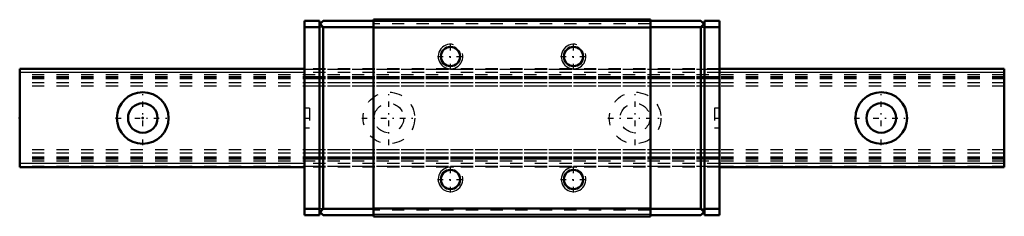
# Model space of a CAD drawing. Header units: millimetres. Extents: x -10 to 70, y -8 to 8.
import ezdxf

# ---------------------------------------------------------------- set-up
doc = ezdxf.new("R2010")
doc.units = ezdxf.units.MM
doc.linetypes.add('Center', pattern=[1.5, 0.45, -0.5, 0.05, -0.5])
doc.linetypes.add('Dashed', pattern=[2, 1, -1])
for name, color, linetype, lineweight in [('2d ConnectionPoints', 7, 'Continuous', 50), ('AM_0', 7, 'Continuous', 50), ('AM_4', 3, 'Continuous', 25), ('AM_5', 3, 'Continuous', 25), ('AM_7', 7, 'Center', 25), ('AM_9', 6, 'Dashed', 25)]:
    doc.layers.add(name, color=color, linetype=linetype, lineweight=lineweight)

# ---------------------------------------------------------------- blocks, each defined once
blk = doc.blocks.new('1_HRG8LRMUU_1Slider_0_in_HRG8LRM1UU80LHMG100W23150001_4')
at = {"layer": 'AM_0'}
for p, q in [((41.25, 8), (18.75, 8)), ((18.75, 8), (18.75, -8)), ((41.25, 8), (41.25, -8)), ((14.35, 7.9), (13.15, 7.9)), ((13.15, 7.9), (13.15, -7.9)), ((14.35, 7.4), (13.15, 7.4)), ((14.65, 7.9), (14.35, 7.6)), ((14.35, 7.9), (14.35, -7.9)), ((14.65, 7.4), (14.4, 7.65)), ((18.75, 7.9), (14.65, 7.9)), ((14.65, -7.4), (14.65, 7.4)), ((18.75, 7.4), (14.65, 7.4)), ((41.25, 7.35), (18.75, 7.35)), ((41.25, 7.9), (45.35, 7.9)), ((41.25, 7.4), (45.35, 7.4)), ((45.65, 7.6), (45.35, 7.9)), ((45.35, 7.4), (45.6, 7.65)), ((45.35, -7.4), (45.35, 7.4)), ((45.65, 7.9), (46.85, 7.9)), ((45.65, 7.9), (45.65, -7.9)), ((45.65, 7.4), (46.85, 7.4)), ((46.85, 7.9), (46.85, -7.9)), ((14.35, -7.4), (13.15, -7.4)), ((14.35, -7.9), (13.15, -7.9)), ((14.35, -7.6), (14.65, -7.9)), ((14.4, -7.65), (14.65, -7.4)), ((18.75, -7.4), (14.65, -7.4)), ((18.75, -7.9), (14.65, -7.9)), ((41.25, -7.35), (18.75, -7.35)), ((41.25, -8), (18.75, -8)), ((41.25, -7.4), (45.35, -7.4)), ((41.25, -7.9), (45.35, -7.9)), ((45.6, -7.65), (45.35, -7.4)), ((45.35, -7.9), (45.65, -7.6)), ((45.65, -7.4), (46.85, -7.4)), ((45.65, -7.9), (46.85, -7.9))]:
    blk.add_line(p, q, dxfattribs=at)
for centre in [(25, 5), (35, 5), (25, -5), (35, -5)]:
    blk.add_circle(centre, 0.784, dxfattribs=at)
at = {"layer": 'AM_4'}
for p, q in [((41.25, 7.854), (18.75, 7.854)), ((41.25, -7.854), (18.75, -7.854))]:
    blk.add_line(p, q, dxfattribs=at)
at = {"layer": 'AM_5'}
for centre in [(25, 5), (35, 5), (25, -5), (35, -5)]:
    blk.add_arc(centre, 1, 75, 15, dxfattribs=at)
at = {"layer": 'AM_7'}
for p, q in [((25, 3.95), (25, 6.05)), ((35, 3.95), (35, 6.05)), ((23.95, 5), (26.05, 5)), ((33.95, 5), (36.05, 5)), ((13.13, 0), (13.57, 0)), ((46.43, 0), (46.87, 0)), ((25, -6.05), (25, -3.95)), ((35, -6.05), (35, -3.95)), ((23.95, -5), (26.05, -5)), ((33.95, -5), (36.05, -5))]:
    blk.add_line(p, q, dxfattribs=at)
at = {"layer": 'AM_9'}
for p, q in [((14.65, 7.4), (14.35, 7.4)), ((18.75, 7.9), (41.25, 7.9)), ((41.25, 7.65), (18.75, 7.65)), ((45.35, 7.4), (45.65, 7.4)), ((46.85, 4), (13.15, 4)), ((46.85, 3.956), (13.15, 3.956)), ((46.85, 3.7), (13.15, 3.7)), ((46.85, 3.362), (13.15, 3.362)), ((46.85, 3.282), (13.15, 3.282)), ((46.85, 3.277), (13.15, 3.277)), ((46.85, 3.197), (13.15, 3.197)), ((46.85, 2.848), (13.15, 2.848)), ((46.85, 2.6), (13.15, 2.6)), ((13.55, 0.8), (13.15, 0.8)), ((13.55, 0.8), (13.55, -0.8)), ((46.45, 0.8), (46.45, -0.8)), ((46.85, 0.8), (46.45, 0.8)), ((13.15, -0.8), (13.55, -0.8)), ((46.45, -0.8), (46.85, -0.8)), ((46.85, -2.6), (13.15, -2.6)), ((46.85, -2.848), (13.15, -2.848)), ((46.85, -3.197), (13.15, -3.197)), ((46.85, -3.277), (13.15, -3.277)), ((46.85, -3.282), (13.15, -3.282)), ((46.85, -3.362), (13.15, -3.362)), ((46.85, -3.7), (13.15, -3.7)), ((46.85, -3.956), (13.15, -3.956)), ((46.85, -4), (13.15, -4)), ((14.65, -7.4), (14.35, -7.4)), ((41.25, -7.5), (18.75, -7.5)), ((45.35, -7.4), (45.65, -7.4))]:
    blk.add_line(p, q, dxfattribs=at)
blk = doc.blocks.new('2_HRG8LRM18010_Rail_0_in_HRG8LRM1UU80LHMG100W23150001_4')
at = {"layer": 'AM_0'}
for p, q in [((-10, 4), (-10, -4)), ((13.15, 4), (-10, 4)), ((70, 4), (46.85, 4)), ((70, 4), (70, -4)), ((13.15, -4), (-10, -4)), ((70, -4), (46.85, -4))]:
    blk.add_line(p, q, dxfattribs=at)
for centre, radius in [((0, 0), 2.1), ((60, 0), 2.1), ((0, 0), 1.2), ((60, 0), 1.2)]:
    blk.add_circle(centre, radius, dxfattribs=at)
at = {"layer": 'AM_4'}
for p, q in [((13.15, 3.7), (-10, 3.7)), ((70, 3.7), (46.85, 3.7)), ((13.15, -3.7), (-10, -3.7)), ((70, -3.7), (46.85, -3.7))]:
    blk.add_line(p, q, dxfattribs=at)
at = {"layer": 'AM_7'}
for p, q in [((0, -2.205), (0, 2.205)), ((20, -2.205), (20, 2.205)), ((40, -2.205), (40, 2.205)), ((60, -2.205), (60, 2.205)), ((-2.205, 0), (2.205, 0)), ((17.795, 0), (22.205, 0)), ((57.795, 0), (62.205, 0)), ((37.795, 0), (42.205, 0))]:
    blk.add_line(p, q, dxfattribs=at)
at = {"layer": 'AM_9'}
for p, q in [((46.85, 4), (13.15, 4)), ((70, 3.956), (-10, 3.956)), ((70, 3.5), (-10, 3.5)), ((70, 3.362), (-10, 3.362)), ((70, 3.282), (-10, 3.282)), ((70, 3.277), (-10, 3.277)), ((46.85, 3.7), (13.15, 3.7)), ((70, 3.197), (-10, 3.197)), ((70, 2.848), (-10, 2.848)), ((70, 2.6), (-10, 2.6)), ((70, -2.6), (-10, -2.6)), ((70, -2.848), (-10, -2.848)), ((70, -3.197), (-10, -3.197)), ((70, -3.277), (-10, -3.277)), ((70, -3.282), (-10, -3.282)), ((70, -3.362), (-10, -3.362)), ((70, -3.5), (-10, -3.5)), ((70, -3.956), (-10, -3.956)), ((46.85, -3.7), (13.15, -3.7)), ((46.85, -4), (13.15, -4))]:
    blk.add_line(p, q, dxfattribs=at)
for centre, radius in [((20, 0), 2.1), ((40, 0), 2.1), ((20, 0), 1.2), ((40, 0), 1.2)]:
    blk.add_circle(centre, radius, dxfattribs=at)

msp = doc.modelspace()

# ---------------------------------------------------------------- linework, layer by layer
at = {"layer": '2d ConnectionPoints'}
for p in [(-10, 0), (0, 0), (0, 0)]:
    msp.add_point(p, dxfattribs=at)

# ---------------------------------------------------------------- block references
for name in ['1_HRG8LRMUU_1Slider_0_in_HRG8LRM1UU80LHMG100W23150001_4', '2_HRG8LRM18010_Rail_0_in_HRG8LRM1UU80LHMG100W23150001_4']:
    msp.add_blockref(name, (0, 0))

doc.saveas('drawing.dxf')
